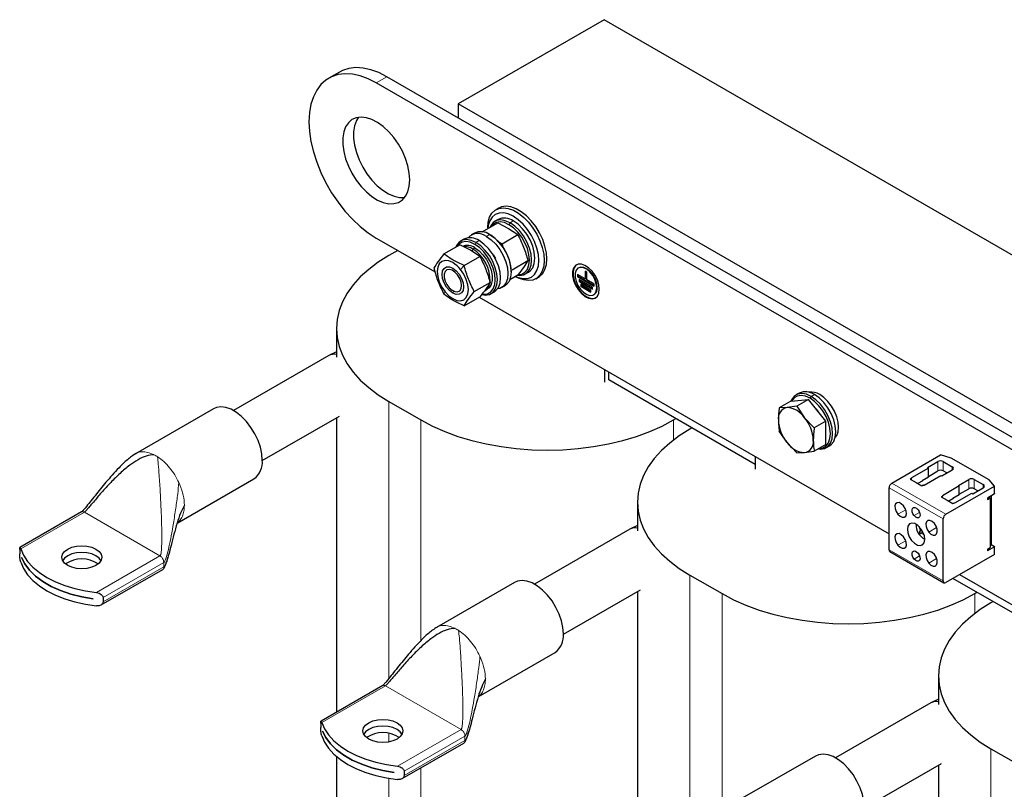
# Model space of a CAD drawing. Header units: millimetres. Extents: x 5 to 418, y 2 to 292.
# Tile 10 of 16: x 228 to 280, y 95 to 135. Entities that reach past the tile are written whole.
import ezdxf

# ---------------------------------------------------------------- set-up
doc = ezdxf.new("R2010")
doc.units = ezdxf.units.MM

msp = doc.modelspace()

# ---------------------------------------------------------------- linework, layer by layer
at = {"color": 7, "linetype": 'Continuous', "lineweight": 25}
for p, q in [((258.5832, 135.3155), (250.904, 130.8824)), ((298.1812, 112.456), (258.5832, 135.3155)), ((244.6565, 132.5585), (244.0909, 132.232)), ((293.8254, 105.3695), (247.1563, 132.311)), ((293.2597, 105.043), (246.5907, 131.9844)), ((290.502, 108.0229), (250.904, 130.8824)), ((250.904, 130.8824), (250.904, 130.1475)), ((253.0361, 125.3935), (252.8946, 125.3118)), ((252.1719, 124.1441), (252.9815, 124.6114)), ((252.4596, 124.3504), (252.4596, 124.3102)), ((253.0032, 124.7972), (252.8335, 124.6992)), ((252.9815, 124.6114), (253.5503, 124.3271)), ((253.5503, 124.3271), (254.043, 123.9987)), ((246.5907, 123.819), (249.6864, 122.0319)), ((251.7587, 124.0787), (251.589, 123.9808)), ((252.6152, 123.9668), (252.5586, 123.9995)), ((253.2106, 123.5181), (254.043, 123.9987)), ((250.1551, 122.9798), (250.9875, 123.4603)), ((251.5563, 123.1759), (250.9875, 123.4603)), ((251.2072, 123.7603), (251.0374, 123.6624)), ((253.0578, 123.5945), (253.2106, 123.5181)), ((253.287, 123.2808), (253.2106, 123.5181)), ((247.7222, 123.1658), (247.2483, 122.8922)), ((251.2165, 122.367), (252.0489, 122.8475)), ((252.0489, 122.8475), (251.5563, 123.1759)), ((252.7489, 122.9329), (252.8615, 122.7379)), ((253.7413, 122.1503), (254.5737, 122.6308)), ((257.2436, 122.2537), (257.2153, 122.2374)), ((250.1639, 121.9011), (250.1639, 121.8385)), ((253.6218, 121.6325), (254.043, 121.8757)), ((253.69, 122.0399), (253.69, 122.1052)), ((253.9095, 121.7986), (253.9443, 121.7785)), ((254.4334, 121.9278), (254.6031, 122.0258)), ((254.9945, 121.6744), (255.1359, 121.7561)), ((257.5773, 121.6613), (257.1796, 121.8909)), ((257.1796, 121.8909), (257.1796, 121.7889)), ((257.2079, 121.8052), (257.1796, 121.7889)), ((257.1796, 121.7889), (258.0635, 121.2786)), ((257.2079, 121.8746), (257.2079, 121.8052)), ((257.2079, 121.8052), (258.0635, 121.3113)), ((257.6657, 122.0186), (257.5773, 122.0696)), ((257.5773, 122.0696), (257.5773, 121.6613)), ((257.6056, 122.0533), (257.6056, 121.6777)), ((257.6657, 121.6103), (257.6657, 122.0186)), ((251.7472, 120.9991), (252.5796, 121.4797)), ((253.1889, 121.2094), (253.3586, 121.3074)), ((257.9751, 121.2276), (257.268, 121.6358)), ((257.268, 121.6358), (257.268, 121.5337)), ((257.2962, 121.55), (257.268, 121.5337)), ((257.268, 121.5337), (257.9751, 121.1255)), ((257.2962, 121.6195), (257.2962, 121.55)), ((257.2962, 121.55), (257.9751, 121.1582)), ((257.8867, 121.0745), (257.3564, 121.3806)), ((257.3564, 121.3806), (257.3564, 121.2786)), ((257.3846, 121.2949), (257.3564, 121.2786)), ((257.3564, 121.2786), (257.8867, 120.9724)), ((257.3846, 121.3643), (257.3846, 121.2949)), ((257.3846, 121.2949), (257.8867, 121.0051)), ((257.6056, 121.6777), (257.5773, 121.6613)), ((258.0635, 121.3807), (257.6657, 121.6103)), ((257.9751, 121.1255), (257.9751, 121.2276)), ((258.0635, 121.2786), (258.0635, 121.3807)), ((250.6211, 121.0466), (250.6753, 121.0153)), ((251.2165, 120.244), (252.0489, 120.7245)), ((252, 120.6963), (273.5738, 108.242)), ((252.3176, 121.0528), (252.4308, 121.1182)), ((252.6373, 120.891), (252.807, 120.989)), ((257.8867, 120.9724), (257.8867, 121.0745)), ((258.0277, 120.8301), (258.056, 120.8464)), ((244.4951, 119.0551), (244.4951, 117.5433)), ((244.0969, 117.6301), (239.0801, 114.734)), ((244.4951, 117.8317), (244.1271, 117.6462)), ((258.6115, 116.2262), (258.6115, 116.8796)), ((258.8236, 116.3487), (258.8236, 116.7571)), ((266.5311, 111.8993), (258.8236, 116.3487)), ((268.8424, 115.6534), (268.6727, 115.5554)), ((247.2483, 115.218), (248.9453, 114.2383)), ((268.412, 115.2316), (267.799, 114.8778)), ((268.412, 115.2316), (269.3312, 115.3138)), ((269.3312, 115.3138), (268.7183, 114.96)), ((270.2504, 114.1703), (269.3312, 115.3138)), ((238.029, 114.8316), (233.9278, 112.464)), ((268.2069, 114.889), (267.799, 114.8778)), ((268.7183, 114.96), (268.2069, 114.889)), ((268.7183, 114.96), (269.1261, 114.3584)), ((240.6, 112.1012), (244.6562, 114.4428)), ((244.4951, 114.3498), (244.4951, 98.8475)), ((262.2389, 114.2383), (262.3591, 114.3077)), ((269.1261, 114.3584), (269.6375, 113.8165)), ((270.2504, 114.1703), (269.6375, 113.8165)), ((270.2504, 112.9446), (270.2504, 114.1703)), ((263.2077, 113.8178), (263.0875, 113.7484)), ((268.2069, 113.0504), (267.799, 113.6521)), ((268.7183, 112.5086), (268.2069, 113.0504)), ((270.2504, 112.9446), (269.6375, 112.5908)), ((233.9333, 112.455), (233.9545, 112.4698)), ((268.7183, 112.5086), (269.1261, 112.5198)), ((269.1261, 112.5198), (269.6375, 112.5908)), ((270.2726, 112.7841), (270.4423, 112.882)), ((266.5311, 112.3077), (266.5311, 111.6543)), ((273.7153, 110.9126), (276.2856, 112.3964)), ((275.5926, 111.731), (276.1442, 112.0494)), ((276.8477, 112.2311), (276.2856, 112.3964)), ((276.427, 112.0494), (276.9008, 111.7759)), ((278.8418, 111.0799), (276.8477, 112.2311)), ((275.6421, 111.7024), (274.7547, 111.1902)), ((275.5926, 111.731), (275.6421, 111.7024)), ((275.6421, 111.2289), (275.6421, 111.7024)), ((275.6421, 111.2697), (276.1442, 111.5595)), ((276.3492, 111.2942), (276.9008, 111.6126)), ((276.6179, 111.4493), (276.427, 111.5595)), ((236.1193, 108.8102), (240.1588, 111.1422)), ((274.743, 111.1548), (274.6911, 111.1248)), ((274.6911, 111.1248), (274.9951, 110.9493)), ((274.7547, 111.1902), (274.7547, 111.1711)), ((274.7547, 111.0881), (274.7547, 111.1711)), ((274.9951, 110.9493), (275.2992, 110.7738)), ((275.3098, 111.0207), (275.0907, 110.8942)), ((275.6421, 111.2289), (275.3098, 111.037)), ((275.3098, 111.037), (275.3098, 111.0207)), ((275.4123, 110.8105), (276.2997, 111.3228)), ((276.2997, 111.3228), (276.3492, 111.2942)), ((277.219, 110.7922), (277.7705, 111.1106)), ((278.0534, 111.1106), (278.5271, 110.8371)), ((279.1282, 110.7554), (278.8418, 111.0799)), ((273.5738, 107.4015), (273.5738, 110.6676)), ((275.2992, 110.7738), (275.3511, 110.8038)), ((275.3794, 110.8105), (275.4123, 110.8105)), ((277.2685, 110.7636), (276.3811, 110.2513)), ((276.5578, 109.2716), (279.1282, 110.7554)), ((277.0387, 109.8717), (277.9261, 110.3839)), ((277.219, 110.7922), (277.2685, 110.7636)), ((277.2685, 110.29), (277.2685, 110.7636)), ((277.2685, 110.3308), (277.7705, 110.6206)), ((277.9261, 110.3839), (277.9756, 110.3554)), ((277.9756, 110.3554), (278.5271, 110.6738)), ((278.2442, 110.5105), (278.0534, 110.6206)), ((279.1255, 110.3497), (278.7428, 110.1288)), ((279.1282, 110.3733), (279.1282, 110.7554)), ((260.3343, 109.9113), (260.3343, 108.3995)), ((276.3693, 110.2159), (276.3174, 110.186)), ((276.3174, 110.186), (276.6215, 110.0104)), ((276.3811, 110.2513), (276.3811, 110.2323)), ((276.3811, 110.1492), (276.3811, 110.2323)), ((276.6215, 110.0104), (276.9255, 109.8349)), ((276.9361, 110.0818), (276.717, 109.9553)), ((276.9255, 109.8349), (276.9775, 109.8649)), ((277.2685, 110.29), (276.9361, 110.0981)), ((276.9361, 110.0981), (276.9361, 110.0818)), ((277.0057, 109.8717), (277.0387, 109.8717)), ((278.7428, 110.043), (278.8984, 110.1328)), ((278.7428, 110.1288), (278.7428, 110.043)), ((278.8984, 110.1328), (278.8241, 110.1757)), ((278.8984, 110.1328), (278.8984, 107.5199)), ((278.9479, 110.2471), (278.9479, 107.6896)), ((231.0923, 109.3978), (227.8475, 107.5246)), ((276.4164, 105.7605), (276.4164, 109.0266)), ((259.9361, 108.4864), (254.9193, 105.5902)), ((260.3343, 108.6879), (259.9663, 108.5025)), ((275.1341, 108.6397), (275.1324, 108.6389)), ((275.3081, 108.422), (275.1536, 108.3506)), ((275.3535, 108.3394), (275.2931, 108.2953)), ((227.8346, 107.4202), (227.8346, 107.1861)), ((273.6153, 107.3099), (276.4578, 105.6689)), ((279.1255, 107.5653), (278.7428, 107.3444)), ((278.7428, 107.4301), (278.8984, 107.5199)), ((278.7428, 107.4301), (278.7428, 107.3444)), ((278.8984, 107.6383), (278.9488, 107.6674)), ((279.1255, 107.5653), (278.9488, 107.6674)), ((279.1282, 107.1627), (279.1282, 107.5448)), ((227.9234, 107.0026), (227.9234, 107.0042)), ((227.9234, 107.0026), (227.924, 107.0029)), ((279.1282, 107.1627), (276.5578, 105.6788)), ((232.1128, 104.4972), (235.3576, 106.3703)), ((253.8682, 105.6878), (249.767, 103.3202)), ((263.0875, 106.0742), (264.7845, 105.0945)), ((282.3703, 102.7555), (276.9321, 105.8949)), ((277.2858, 106.0991), (293.2597, 96.8776)), ((256.4392, 102.9574), (260.4954, 105.2991)), ((260.3343, 105.206), (260.3343, 89.7037)), ((278.0781, 105.0945), (278.1983, 105.1639)), ((231.6994, 104.8244), (231.6994, 104.8228)), ((232.2187, 104.8893), (232.2187, 104.6553)), ((279.0469, 104.674), (278.9266, 104.6047)), ((249.7724, 103.3113), (249.7937, 103.326)), ((251.9585, 99.6665), (255.998, 101.9984)), ((276.1734, 100.7675), (276.1734, 99.2557)), ((246.9315, 100.254), (243.6867, 98.3808)), ((276.1734, 99.5441), (275.8055, 99.3587)), ((275.7753, 99.3426), (270.7585, 96.4465)), ((243.6738, 98.2764), (243.6738, 98.0424)), ((243.7626, 97.8588), (243.7626, 97.8604)), ((243.7626, 97.8588), (243.7632, 97.8591)), ((247.952, 95.3534), (251.1968, 97.2266)), ((278.9266, 96.9304), (280.6237, 95.9507)), ((244.4951, 96.5298), (244.4951, 91.26)), ((269.7074, 96.544), (265.6062, 94.1764)), ((272.2784, 93.8137), (276.3346, 96.1553)), ((276.1734, 96.0623), (276.1734, 72.9725)), ((247.5386, 95.6806), (247.5386, 95.679)), ((248.0579, 95.7456), (248.0579, 95.5115))]:
    msp.add_line(p, q, dxfattribs=at)
at = {"color": 7, "linetype": 'Continuous', "lineweight": 18}
for p, q in [((246.5907, 131.9844), (247.1563, 132.311)), ((253.5769, 124.522), (253.6334, 124.62)), ((253.8031, 124.718), (253.6334, 124.62)), ((252.3889, 123.9015), (252.5586, 123.9995)), ((251.6677, 123.2402), (251.7808, 123.3055)), ((251.7808, 123.4852), (251.8374, 123.5831)), ((252.0071, 123.6811), (251.8374, 123.5831)), ((253.1683, 123.4705), (253.2106, 123.5181)), ((251.6432, 123.118), (251.6677, 123.2402)), ((251.0313, 122.1581), (251.2165, 122.367)), ((250.211, 120.991), (250.1551, 120.8568)), ((250.6754, 121.0153), (250.6212, 120.9213)), ((269.6423, 115.5742), (269.4726, 115.4762)), ((247.2483, 115.218), (247.2483, 100.6194)), ((269.4161, 115.3782), (269.4726, 115.4762)), ((248.9453, 114.2383), (248.9453, 102.6232)), ((262.2389, 114.2383), (262.2389, 113.1861)), ((276.1442, 112.0494), (276.1442, 111.5595)), ((276.427, 112.0494), (276.427, 111.5595)), ((276.9008, 111.7759), (276.9008, 111.6126)), ((236.2112, 110.9382), (236.2621, 110.8224)), ((276.5578, 109.2716), (273.7153, 110.9126)), ((274.743, 111.0949), (274.743, 111.1548)), ((277.7705, 111.1106), (277.7705, 110.6206)), ((278.0534, 111.1106), (278.0534, 110.6206)), ((276.4164, 109.0266), (273.5738, 110.6676)), ((278.5271, 110.8371), (278.5271, 110.6738)), ((276.3693, 110.156), (276.3693, 110.2159)), ((227.8886, 107.4514), (231.2356, 109.3836)), ((235.2142, 107.0867), (231.2356, 109.3836)), ((274.4488, 109.5143), (274.0362, 109.2761)), ((275.1813, 109.3671), (274.8934, 109.2009)), ((275.2651, 108.4877), (275.214, 108.4575)), ((275.2938, 108.4451), (275.2174, 108.4112)), ((275.3718, 108.3007), (275.3311, 108.2767)), ((276.0752, 108.5754), (275.6625, 108.3372)), ((274.4488, 107.8812), (274.0362, 107.643)), ((276.4164, 105.7605), (273.5738, 107.4015)), ((275.3984, 107.7267), (275.2155, 107.6211)), ((235.2142, 107.0867), (231.8672, 105.1545)), ((232.2187, 104.8893), (235.4169, 106.7357)), ((235.4169, 106.7357), (235.4059, 106.8183)), ((235.4169, 106.5016), (235.4169, 106.7357)), ((275.1813, 107.0808), (274.8934, 106.9146)), ((276.0752, 106.9423), (275.6625, 106.7041)), ((235.4169, 106.5016), (232.2187, 104.6553)), ((263.0875, 106.0742), (263.0875, 91.4756)), ((264.7845, 105.0945), (264.7845, 93.4794)), ((278.0781, 105.0945), (278.0781, 104.0423)), ((252.0504, 101.7944), (252.1013, 101.6787)), ((243.7278, 98.3076), (247.0748, 100.2398)), ((251.0534, 97.943), (247.0748, 100.2398)), ((251.0534, 97.943), (247.7064, 96.0108)), ((247.2483, 97.7445), (247.2483, 97.2868)), ((248.0579, 95.7456), (251.2561, 97.5919)), ((251.2561, 97.5919), (251.2451, 97.6745)), ((251.2561, 97.3578), (251.2561, 97.5919)), ((251.2561, 97.3578), (248.0579, 95.5115)), ((278.9266, 96.9304), (278.9266, 70.3292)), ((248.9453, 95.9268), (248.9453, 89.5965)), ((247.2483, 95.3719), (247.2483, 88.6168))]:
    msp.add_line(p, q, dxfattribs=at)
at = {"color": 7, "linetype": 'Continuous', "lineweight": 25, "flags": 128}
for points in [[(247.1563, 132.311), (246.7302, 132.5273), (246.3102, 132.6808), (245.9026, 132.7694), (245.5133, 132.7919), (245.1479, 132.7477), (244.8118, 132.6377), (244.6565, 132.5585)], [(246.5907, 131.9844), (246.1645, 132.2007), (245.7445, 132.3543), (245.3369, 132.4429), (244.9476, 132.4653), (244.5822, 132.4212), (244.2462, 132.3111), (243.9443, 132.1368), (243.681, 131.9007), (243.4601, 131.6063), (243.2849, 131.2579), (243.1579, 130.8605), (243.0809, 130.42), (243.0551, 129.9428), (243.0809, 129.4358), (243.1579, 128.9064), (243.2849, 128.3624), (243.4601, 127.8116), (243.681, 127.2622), (243.9443, 126.7221), (244.2462, 126.1992), (244.5822, 125.7012), (244.9476, 125.2352), (245.3369, 124.8081), (245.7445, 124.4261), (246.1645, 124.0948), (246.5907, 123.819)], [(248.3584, 126.8812), (248.333, 127.2409), (248.2574, 127.6196), (248.1339, 128.0064), (247.966, 128.3902), (247.7586, 128.7599), (247.5175, 129.1049), (247.2498, 129.4154), (246.9631, 129.6823), (246.6657, 129.8979), (246.3661, 130.0562), (246.073, 130.1524), (245.7948, 130.1839), (245.5395, 130.1498), (245.3144, 130.051), (245.126, 129.8903), (244.9798, 129.6725), (244.8799, 129.4037), (244.8293, 129.0917), (244.8293, 128.7454), (244.8799, 128.3749), (244.9798, 127.9908), (245.126, 127.6041), (245.3144, 127.226), (245.5395, 126.8673), (245.7948, 126.5384), (246.073, 126.2487), (246.3661, 126.0065), (246.6657, 125.8189), (246.9631, 125.6912), (247.2498, 125.6271), (247.5175, 125.6284), (247.7586, 125.6951), (247.966, 125.8253), (248.1339, 126.0153), (248.2574, 126.2595), (248.333, 126.5509), (248.3584, 126.8812)], [(245.656, 130.174), (245.5455, 129.9991), (245.4456, 129.7303), (245.3949, 129.4182), (245.3949, 129.072), (245.4456, 128.7015), (245.5455, 128.3174), (245.6917, 127.9307), (245.8801, 127.5526), (246.1052, 127.1939), (246.3605, 126.865), (246.6387, 126.5753), (246.9318, 126.3331), (247.2314, 126.1455), (247.5288, 126.0178), (247.8155, 125.9536), (248.0832, 125.955), (248.091, 125.956)], [(252.4596, 124.3504), (252.4849, 124.6508), (252.5599, 124.9119), (252.6821, 125.1247), (252.8472, 125.2818), (253.0497, 125.3781), (253.2827, 125.4102), (253.5382, 125.377), (253.8075, 125.2796), (254.0816, 125.1215), (254.3509, 124.9078), (254.6064, 124.646), (254.8394, 124.3449), (255.0419, 124.0148), (255.2071, 123.667), (255.3292, 123.3132), (255.4042, 122.9656), (255.4295, 122.6359), (255.4042, 122.3354), (255.3292, 122.0744), (255.2071, 121.8616), (255.0419, 121.7044), (254.8394, 121.6081), (254.6064, 121.5761), (254.3509, 121.6093), (254.0816, 121.7066), (253.9443, 121.7785)], [(255.1359, 121.7561), (255.1834, 121.7861), (255.3485, 121.9432), (255.4706, 122.156), (255.5456, 122.4171), (255.5709, 122.7175), (255.5456, 123.0472), (255.4706, 123.3949), (255.3485, 123.7486), (255.1834, 124.0965), (254.9808, 124.4266), (254.7479, 124.7276), (254.4924, 124.9895), (254.223, 125.2031), (253.949, 125.3613), (253.6796, 125.4586), (253.4241, 125.4918), (253.1911, 125.4598), (253.0361, 125.3935)], [(253.9141, 121.8013), (254.0652, 121.7386), (254.3173, 121.6814), (254.5495, 121.6906), (254.7531, 121.766), (254.9202, 121.9047), (255.0444, 122.1012), (255.1208, 122.3481), (255.1466, 122.6359), (255.1208, 122.9535), (255.0444, 123.2886), (254.9202, 123.6285), (254.7531, 123.9601), (254.5495, 124.2706), (254.3173, 124.548), (254.0652, 124.7818), (253.8031, 124.9629), (253.541, 125.0844), (253.289, 125.1416), (253.0567, 125.1323), (252.8531, 125.0569), (252.6861, 124.9183), (252.5619, 124.7217), (252.4855, 124.4748), (252.4642, 124.3128)], [(253.6334, 124.62), (253.3817, 124.7326), (253.1426, 124.774), (252.928, 124.7422), (252.7489, 124.6387), (252.6141, 124.4688), (252.5703, 124.374)], [(253.5769, 124.522), (253.3377, 124.629), (253.1105, 124.6683), (252.9067, 124.6381), (252.7366, 124.5398), (252.6239, 124.405)], [(254.0782, 121.8936), (254.247, 121.9236), (254.4172, 122.0219), (254.5452, 122.1833), (254.6247, 122.3998), (254.6517, 122.6604), (254.6247, 122.9521), (254.5452, 123.2604), (254.4172, 123.5696), (254.247, 123.8644), (254.0432, 124.1299), (253.816, 124.3528), (253.5769, 124.522)], [(254.0201, 121.8625), (254.1243, 121.8531), (254.3388, 121.8849), (254.518, 121.9883), (254.6528, 122.1582), (254.7364, 122.3861), (254.7648, 122.6604), (254.7364, 122.9675), (254.6528, 123.2919), (254.518, 123.6175), (254.3388, 123.9277), (254.1243, 124.2072), (253.8852, 124.4419), (253.6334, 124.62)], [(254.6031, 122.0258), (254.6877, 122.0863), (254.8225, 122.2562), (254.9061, 122.484), (254.9345, 122.7584), (254.9061, 123.0655), (254.8225, 123.3899), (254.6877, 123.7154), (254.5085, 124.0257), (254.294, 124.3052), (254.0549, 124.5399), (253.8031, 124.718)], [(252.3889, 123.9015), (252.6407, 123.7235), (252.8798, 123.4888), (253.0943, 123.2093), (253.2735, 122.899), (253.4083, 122.5735), (253.4919, 122.249), (253.5203, 121.942), (253.4919, 121.6676), (253.4083, 121.4398), (253.2735, 121.2699), (253.0943, 121.1664), (252.9748, 121.1392)], [(252.5586, 123.9995), (252.8104, 123.8214), (253.0495, 123.5868), (253.264, 123.3073), (253.4432, 122.997), (253.578, 122.6715), (253.6616, 122.347), (253.69, 122.0399), (253.6616, 121.7656), (253.578, 121.5377), (253.4432, 121.3678), (253.3586, 121.3074)], [(251.8374, 123.5831), (251.5856, 123.6957), (251.3465, 123.7371), (251.132, 123.7053), (250.9528, 123.6019), (250.8181, 123.432), (250.7742, 123.3372)], [(251.7808, 123.4852), (251.5416, 123.5921), (251.3145, 123.6315), (251.1107, 123.6012), (250.9405, 123.503), (250.8279, 123.3682)], [(252.1631, 120.8634), (252.2472, 120.8566), (252.4509, 120.8868), (252.6211, 120.9851), (252.7492, 121.1465), (252.8287, 121.3629), (252.8556, 121.6236), (252.8287, 121.9153), (252.7492, 122.2235), (252.6211, 122.5328), (252.4509, 122.8275), (252.2472, 123.093), (252.02, 123.316), (251.7808, 123.4852)], [(251.7808, 123.3055), (252.0008, 123.1477), (252.208, 122.9373), (252.3904, 122.6867), (252.5373, 122.4103), (252.6403, 122.1243), (252.6934, 121.8452), (252.6934, 121.5893), (252.6403, 121.3714), (252.5373, 121.2043), (252.4308, 121.1182)], [(252.1575, 120.8388), (252.3283, 120.8162), (252.5428, 120.848), (252.7219, 120.9515), (252.8567, 121.1214), (252.9404, 121.3492), (252.9688, 121.6236), (252.9404, 121.9306), (252.8567, 122.2551), (252.7219, 122.5806), (252.5428, 122.8909), (252.3283, 123.1704), (252.0891, 123.4051), (251.8374, 123.5831)], [(252.807, 120.989), (252.8916, 121.0494), (253.0264, 121.2194), (253.1101, 121.4472), (253.1385, 121.7215), (253.1101, 122.0286), (253.0264, 122.3531), (252.8916, 122.6786), (252.7125, 122.9889), (252.498, 123.2684), (252.2588, 123.503), (252.0071, 123.6811)], [(247.2483, 122.8922), (246.6942, 122.5432), (246.195, 122.1676), (245.7544, 121.7683), (245.3758, 121.3484), (245.062, 120.9111), (244.8154, 120.4596), (244.6379, 119.9974), (244.5308, 119.528), (244.4951, 119.0551), (244.5308, 118.5821), (244.6379, 118.1128), (244.8154, 117.6506), (245.062, 117.1991), (245.3758, 116.7617), (245.7544, 116.3418), (246.195, 115.9426), (246.6942, 115.567), (247.2483, 115.218)], [(250.6212, 122.5218), (250.4089, 122.612), (250.211, 122.6316), (250.0412, 122.5792), (249.9108, 122.4582), (249.8289, 122.2771), (249.8009, 122.0481), (249.8289, 121.7868), (249.9108, 121.5111), (250.0412, 121.2396), (250.211, 120.991)], [(250.6212, 120.9213), (250.4464, 121.0542), (250.2887, 121.238), (250.1635, 121.4548), (250.0832, 121.6833), (250.0555, 121.9011), (250.0832, 122.087), (250.1635, 122.2227), (250.2887, 122.295), (250.4464, 122.2967), (250.6212, 122.2278)], [(258.3286, 121.1255), (258.3024, 121.361), (258.2257, 121.6092), (258.1042, 121.8519), (257.9468, 122.0709), (257.7654, 122.2502), (257.5733, 122.3762), (257.3847, 122.4398), (257.2137, 122.4362), (257.073, 122.3657), (256.9729, 122.2335), (256.921, 122.0493), (256.921, 121.827), (256.9729, 121.5828), (257.073, 121.3351), (257.2137, 121.1021), (257.3847, 120.9011), (257.5733, 120.747), (257.7654, 120.6512), (257.9468, 120.621), (258.1042, 120.6584), (258.2257, 120.7607), (258.3024, 120.9204), (258.3286, 121.1255)], [(257.1359, 122.4076), (257.1013, 122.382), (257.0012, 122.2498), (256.9493, 122.0657), (256.9493, 121.8433), (257.0012, 121.5992), (257.1013, 121.3514), (257.242, 121.1184), (257.413, 120.9174), (257.6015, 120.7633), (257.7937, 120.6676), (257.9751, 120.6373), (258.1324, 120.6747), (258.1354, 120.6762)], [(258.196, 121.2021), (258.1705, 121.4124), (258.0962, 121.6334), (257.9797, 121.8457), (257.8314, 122.0302), (257.6645, 122.1705), (257.4937, 122.2544), (257.3343, 122.2741), (257.2004, 122.2281), (257.1039, 122.1204), (257.0534, 121.9606), (257.0534, 121.7628), (257.1039, 121.5447), (257.2004, 121.3256), (257.3343, 121.125), (257.4937, 120.9607), (257.6645, 120.8474), (257.8314, 120.795), (257.9797, 120.8083), (258.0962, 120.886), (258.1705, 121.0213), (258.196, 121.2021)], [(258.2243, 121.2184), (258.1988, 121.4287), (258.1245, 121.6498), (258.008, 121.862), (257.8597, 122.0465), (257.6927, 122.1869), (257.522, 122.2707), (257.3625, 122.2905), (257.2436, 122.2537)], [(251.0784, 121.3106), (251.0536, 121.4964), (250.982, 121.6906), (250.8712, 121.8722), (250.7334, 122.0216), (250.5834, 122.1225), (250.4375, 122.1641), (250.3115, 122.1418), (250.2191, 122.058), (250.1702, 121.9218), (250.1702, 121.748), (250.2191, 121.5554), (250.3115, 121.3649), (250.4375, 121.1971), (250.5834, 121.0702), (250.7334, 120.998), (250.8712, 120.9882), (250.982, 121.042), (251.0536, 121.1535), (251.0784, 121.3106)], [(250.211, 120.991), (250.4089, 120.7822), (250.6212, 120.6274), (250.8335, 120.5371), (251.0313, 120.5175), (251.2012, 120.57), (251.3315, 120.6909), (251.4135, 120.872), (251.4414, 121.1011), (251.4135, 121.3623), (251.3315, 121.6381), (251.2012, 121.9095), (251.0313, 122.1581)], [(250.6212, 122.2278), (250.796, 122.0949), (250.9537, 121.9111), (251.0788, 121.6943), (251.1592, 121.4659), (251.1868, 121.248), (251.1592, 121.0621), (251.0788, 120.9264), (250.9537, 120.8541), (250.796, 120.8524), (250.6212, 120.9213)], [(269.4726, 115.4762), (269.2209, 115.5888), (268.9817, 115.6302), (268.7672, 115.5984), (268.5881, 115.495), (268.4533, 115.3251), (268.4094, 115.2302)], [(269.4161, 115.3782), (269.1769, 115.4852), (268.9497, 115.5245), (268.7459, 115.4943), (268.5757, 115.396), (268.4478, 115.2348)], [(270.4423, 112.882), (270.5269, 112.9425), (270.6617, 113.1124), (270.7453, 113.3403), (270.7737, 113.6146), (270.7453, 113.9217), (270.6617, 114.2461), (270.5269, 114.5717), (270.3477, 114.8819), (270.1332, 115.1614), (269.8941, 115.3961), (269.6423, 115.5742)], [(270.7379, 113.3091), (270.8171, 113.4201), (270.8903, 113.6195), (270.9151, 113.8595), (270.8903, 114.1282), (270.8171, 114.4121), (270.6991, 114.6969), (270.5424, 114.9684), (270.3547, 115.213), (270.1455, 115.4183), (269.9252, 115.5742)], [(269.9129, 112.7497), (270.0862, 112.7799), (270.2564, 112.8782), (270.3844, 113.0396), (270.4639, 113.256), (270.4909, 113.5166), (270.4639, 113.8084), (270.3844, 114.1166), (270.2564, 114.4258), (270.0862, 114.7206), (269.8824, 114.9861), (269.6552, 115.209), (269.4161, 115.3782)], [(269.8592, 112.7187), (269.9635, 112.7093), (270.178, 112.7411), (270.3572, 112.8445), (270.492, 113.0144), (270.5756, 113.2423), (270.604, 113.5166), (270.5756, 113.8237), (270.492, 114.1482), (270.3572, 114.4737), (270.178, 114.784), (269.9635, 115.0635), (269.7244, 115.2981), (269.4726, 115.4762)], [(240.6, 112.1174), (240.5744, 112.4518), (240.4983, 112.8044), (240.3744, 113.1632), (240.207, 113.516), (240.0016, 113.8508), (239.7652, 114.1562), (239.5061, 114.4218), (239.2329, 114.6385), (238.9549, 114.7989), (238.6817, 114.8977), (238.4226, 114.9313), (238.1863, 114.8988), (238.029, 114.8316)], [(248.9453, 114.2383), (249.5499, 113.9184), (250.2005, 113.6303), (250.8921, 113.3759), (251.6195, 113.1573), (252.3771, 112.9761), (253.1592, 112.8338), (253.9598, 112.7313), (254.7729, 112.6695), (255.5921, 112.6489), (256.4114, 112.6695), (257.2244, 112.7313), (258.025, 112.8338), (258.8071, 112.9761), (259.5647, 113.1573), (260.2921, 113.3759), (260.9837, 113.6303), (261.6343, 113.9184), (262.2389, 114.2383)], [(263.0875, 113.7484), (262.5334, 113.3994), (262.0342, 113.0238), (261.5936, 112.6246), (261.215, 112.2046), (260.9011, 111.7673), (260.6546, 111.3158), (260.4771, 110.8536), (260.37, 110.3843), (260.3343, 109.9113), (260.37, 109.4384), (260.4771, 108.969), (260.6546, 108.5068), (260.9011, 108.0553), (261.215, 107.618), (261.5936, 107.1981), (262.0342, 106.7988), (262.5334, 106.4232), (263.0875, 106.0742)], [(274.3277, 109.724), (274.2145, 109.8303), (274.0964, 109.8864), (273.9912, 109.8836), (273.9151, 109.8224), (273.8796, 109.7121), (273.8902, 109.5696), (273.9452, 109.4165), (274.0362, 109.2761)], [(274.0362, 109.2761), (274.1494, 109.1697), (274.2676, 109.1137), (274.3727, 109.1165), (274.4488, 109.1777), (274.4843, 109.2879), (274.4737, 109.4305), (274.4187, 109.5836), (274.3277, 109.724)], [(274.8934, 109.2009), (274.8299, 109.2989), (274.7916, 109.4058), (274.7842, 109.5052), (274.809, 109.5821), (274.8621, 109.6248), (274.9354, 109.6267), (275.0178, 109.5876), (275.0968, 109.5135)], [(275.0968, 109.5135), (275.1603, 109.4155), (275.1987, 109.3087), (275.206, 109.2092), (275.1813, 109.1323), (275.1282, 109.0896), (275.0549, 109.0877), (274.9724, 109.1268), (274.8934, 109.2009)], [(274.7748, 108.807), (274.6501, 108.7639), (274.5671, 108.6544), (274.5356, 108.4918), (274.5596, 108.2957), (274.6362, 108.0898), (274.756, 107.8988), (274.9047, 107.7459), (275.0642, 107.6494), (275.2155, 107.6211)], [(275.2155, 107.6211), (275.3401, 107.6642), (275.4232, 107.7737), (275.4546, 107.9363), (275.4306, 108.1324), (275.3541, 108.3383), (275.2343, 108.5293), (275.0856, 108.6822), (274.926, 108.7787), (274.7748, 108.807)], [(275.9541, 108.7851), (275.8409, 108.8915), (275.7227, 108.9475), (275.6176, 108.9447), (275.5415, 108.8835), (275.506, 108.7733), (275.5165, 108.6307), (275.5715, 108.4776), (275.6625, 108.3372)], [(275.6625, 108.3372), (275.7757, 108.2309), (275.8939, 108.1748), (275.999, 108.1776), (276.0751, 108.2388), (276.1106, 108.349), (276.1001, 108.4916), (276.0451, 108.6447), (275.9541, 108.7851)], [(274.3277, 108.0909), (274.2145, 108.1972), (274.0964, 108.2533), (273.9912, 108.2505), (273.9151, 108.1893), (273.8796, 108.0791), (273.8902, 107.9365), (273.9452, 107.7834), (274.0362, 107.643)], [(274.0362, 107.643), (274.1494, 107.5367), (274.2676, 107.4806), (274.3727, 107.4834), (274.4488, 107.5446), (274.4843, 107.6548), (274.4737, 107.7974), (274.4187, 107.9505), (274.3277, 108.0909)], [(227.8886, 107.4514), (228.0349, 107.1171), (228.2492, 106.7953), (228.5285, 106.4905), (228.8688, 106.2071), (229.2651, 105.9492), (229.7119, 105.7204), (230.2028, 105.524), (230.7307, 105.3628), (231.2882, 105.239), (231.8672, 105.1545)], [(231.8461, 106.5819), (231.6286, 106.4856), (231.3754, 106.4251), (231.1036, 106.4044), (230.8318, 106.4251), (230.5786, 106.4856), (230.3611, 106.5819), (230.1943, 106.7075), (230.0894, 106.8537), (230.0536, 107.0106), (230.0894, 107.1674), (230.1943, 107.3136), (230.3611, 107.4392), (230.5786, 107.5355), (230.8318, 107.596), (231.1036, 107.6167), (231.3754, 107.596), (231.6286, 107.5355), (231.8461, 107.4392), (232.0129, 107.3136), (232.1178, 107.1674), (232.1536, 107.0106), (232.1178, 106.8537), (232.0129, 106.7075), (231.8461, 106.5819)], [(232.1088, 106.8354), (232.0129, 106.9633), (231.8461, 107.0889), (231.6286, 107.1852), (231.3754, 107.2458), (231.1036, 107.2664), (230.8318, 107.2458), (230.5786, 107.1852), (230.3611, 107.0889), (230.1943, 106.9633), (230.0984, 106.8354)], [(232.1084, 106.8346), (232.0129, 106.9617), (231.8461, 107.0872), (231.6286, 107.1836), (231.3754, 107.2441), (231.1036, 107.2648), (230.8318, 107.2441), (230.5786, 107.1836), (230.3611, 107.0872), (230.1943, 106.9617), (230.0988, 106.8346)], [(274.8934, 106.9146), (274.8299, 107.0126), (274.7916, 107.1194), (274.7842, 107.2189), (274.809, 107.2958), (274.8621, 107.3385), (274.9354, 107.3404), (275.0178, 107.3013), (275.0968, 107.2272)], [(275.9541, 107.1521), (275.8409, 107.2584), (275.7227, 107.3144), (275.6176, 107.3116), (275.5415, 107.2504), (275.506, 107.1402), (275.5165, 106.9977), (275.5715, 106.8445), (275.6625, 106.7041)], [(227.8886, 106.7492), (228.0349, 106.4149), (228.2492, 106.0931), (228.5285, 105.7883), (228.8688, 105.5049), (229.2651, 105.247), (229.7119, 105.0182), (230.2028, 104.8218), (230.7307, 104.6605), (231.2882, 104.5368), (231.8672, 104.4523)], [(227.9234, 107.0042), (228.0991, 106.6576), (228.3484, 106.3264), (228.6673, 106.0158), (229.0509, 105.7306), (229.4932, 105.4753), (229.9873, 105.2538), (230.5254, 105.0697), (231.0991, 104.9258), (231.6994, 104.8244)], [(231.6994, 104.8228), (231.0991, 104.9242), (230.5254, 105.0681), (229.9873, 105.2522), (229.4932, 105.4736), (229.0509, 105.729), (228.6673, 106.0142), (228.3484, 106.3248), (228.0991, 106.656), (227.9234, 107.0026)], [(275.0968, 107.2272), (275.1603, 107.1292), (275.1987, 107.0224), (275.206, 106.9229), (275.1813, 106.846), (275.1282, 106.8033), (275.0549, 106.8014), (274.9724, 106.8405), (274.8934, 106.9146)], [(275.6625, 106.7041), (275.7757, 106.5978), (275.8939, 106.5417), (275.999, 106.5445), (276.0751, 106.6057), (276.1106, 106.716), (276.1001, 106.8585), (276.0451, 107.0116), (275.9541, 107.1521)], [(256.4392, 102.9736), (256.4136, 103.308), (256.3375, 103.6606), (256.2136, 104.0195), (256.0461, 104.3723), (255.8407, 104.7071), (255.6044, 105.0124), (255.3453, 105.278), (255.0721, 105.4947), (254.7941, 105.6551), (254.5209, 105.7539), (254.2618, 105.7876), (254.0254, 105.755), (253.8682, 105.6878)], [(264.7845, 105.0945), (265.3891, 104.7747), (266.0397, 104.4865), (266.7313, 104.2321), (267.4587, 104.0135), (268.2163, 103.8324), (268.9984, 103.69), (269.799, 103.5876), (270.612, 103.5258), (271.4313, 103.5051), (272.2506, 103.5258), (273.0636, 103.5876), (273.8642, 103.69), (274.6463, 103.8324), (275.4039, 104.0135), (276.1313, 104.2321), (276.8229, 104.4865), (277.4735, 104.7747), (278.0781, 105.0945)], [(278.9266, 104.6047), (278.3726, 104.2556), (277.8734, 103.88), (277.4328, 103.4808), (277.0542, 103.0609), (276.7403, 102.6235), (276.4937, 102.172), (276.3163, 101.7098), (276.2092, 101.2405), (276.1734, 100.7675), (276.2092, 100.2946), (276.3163, 99.8252), (276.4937, 99.3631), (276.7403, 98.9116), (277.0542, 98.4742), (277.4328, 98.0543), (277.8734, 97.655), (278.3726, 97.2794), (278.9266, 96.9304)], [(247.6853, 97.4382), (247.4678, 97.3418), (247.2145, 97.2813), (246.9428, 97.2606), (246.671, 97.2813), (246.4178, 97.3418), (246.2003, 97.4382), (246.0335, 97.5637), (245.9286, 97.7099), (245.8928, 97.8668), (245.9286, 98.0237), (246.0335, 98.1699), (246.2003, 98.2954), (246.4178, 98.3917), (246.671, 98.4523), (246.9428, 98.4729), (247.2145, 98.4523), (247.4678, 98.3917), (247.6853, 98.2954), (247.8521, 98.1699), (247.957, 98.0237), (247.9928, 97.8668), (247.957, 97.7099), (247.8521, 97.5637), (247.6853, 97.4382)], [(243.7278, 98.3076), (243.8741, 97.9733), (244.0884, 97.6515), (244.3677, 97.3467), (244.708, 97.0634), (245.1043, 96.8054), (245.5511, 96.5766), (246.042, 96.3802), (246.5699, 96.219), (247.1274, 96.0953), (247.7064, 96.0108)], [(247.948, 97.6916), (247.8521, 97.8196), (247.6853, 97.9451), (247.4678, 98.0414), (247.2145, 98.102), (246.9428, 98.1226), (246.671, 98.102), (246.4178, 98.0414), (246.2003, 97.9451), (246.0335, 97.8196), (245.9376, 97.6916)], [(247.9476, 97.6908), (247.8521, 97.8179), (247.6853, 97.9435), (247.4678, 98.0398), (247.2145, 98.1003), (246.9428, 98.121), (246.671, 98.1003), (246.4178, 98.0398), (246.2003, 97.9435), (246.0335, 97.8179), (245.938, 97.6908)], [(243.7278, 97.6054), (243.8741, 97.2711), (244.0884, 96.9493), (244.3677, 96.6445), (244.708, 96.3612), (245.1043, 96.1032), (245.5511, 95.8744), (246.042, 95.678), (246.5699, 95.5168), (247.1274, 95.393), (247.7064, 95.3086)], [(243.7626, 97.8604), (243.9383, 97.5139), (244.1875, 97.1827), (244.5065, 96.872), (244.8901, 96.5868), (245.3324, 96.3315), (245.8264, 96.11), (246.3645, 95.9259), (246.9382, 95.782), (247.5386, 95.6806)], [(247.5386, 95.679), (246.9382, 95.7804), (246.3645, 95.9243), (245.8264, 96.1084), (245.3324, 96.3298), (244.8901, 96.5852), (244.5065, 96.8704), (244.1875, 97.181), (243.9383, 97.5122), (243.7626, 97.8588)], [(272.2784, 93.8299), (272.2528, 94.1643), (272.1767, 94.5169), (272.0528, 94.8757), (271.8853, 95.2285), (271.6799, 95.5633), (271.4436, 95.8687), (271.1845, 96.1342), (270.9113, 96.3509), (270.6333, 96.5114), (270.3601, 96.6101), (270.1009, 96.6438), (269.8646, 96.6113), (269.7074, 96.544)]]:
    msp.add_lwpolyline(points, dxfattribs=at)
at = {"color": 7, "linetype": 'Continuous', "lineweight": 25}
for centre, radius, start, end in [((253.3366, 124.0849), 0.7864, 53.60737, 115.08217), ((251.5405, 123.0481), 0.7864, 53.60737, 115.08217), ((251.9433, 123.3449), 0.713, 51.32011, 137.07596), ((252.0921, 123.3665), 0.7864, 53.60737, 115.08217), ((251.3725, 122.0083), 2.3195, 2.39475, 57.60525), ((251.4027, 122.8011), 0.6304, 53.1466, 115.54294), ((251.2506, 122.6043), 0.7605, 56.73811, 92.49817), ((250.6561, 121.6026), 1.9249, 357.33088, 58.29747), ((249.8411, 121.2289), 1.5099, 37.97873, 58.8941), ((252.0212, 121.515), 0.549, 302.68137, 348.36254), ((257.8286, 121.1734), 0.3983, 304.82234, 6.48984), ((244.3836, 117.0902), 0.6113, 79.49704, 117.97102), ((269.1758, 114.9412), 0.7864, 53.60737, 115.08217), ((269.4883, 114.9181), 0.7883, 56.3395, 99.36093), ((268.3115, 114.327), 0.5717, 100.54678, 189.25188), ((268.1359, 113.7046), 1.1866, 33.43491, 86.57046), ((268.3844, 113.5564), 1.855, 31.26431, 46.32484), ((269.7405, 114.3269), 1.9954, 182.63929, 219.77207), ((267.5925, 113.0818), 1.9954, 2.63929, 39.77207), ((269.1971, 113.7042), 1.1866, 213.43491, 266.57046), ((269.0215, 113.0818), 0.5717, 280.54678, 9.25188), ((239.5453, 112.0072), 1.0604, 305.34553, 5.96665), ((276.2856, 111.7765), 0.3074, 62.60967, 117.39033), ((276.2856, 111.2866), 0.3074, 62.60967, 117.39033), ((276.8698, 111.6943), 0.0873, 290.78342, 69.21658), ((273.8809, 110.6537), 0.3074, 122.60548, 177.39452), ((274.7347, 111.1731), 0.0201, 294.37466, 354.3052), ((277.9119, 110.8376), 0.3074, 62.60967, 117.39033), ((275.3782, 110.7528), 0.0577, 88.8559, 118.04024), ((277.9119, 110.3477), 0.3074, 62.60967, 117.39033), ((278.4961, 110.7554), 0.0873, 290.78342, 69.21658), ((279.4671, 110.3231), 0.3426, 171.58752, 175.55078), ((276.361, 110.2343), 0.0201, 294.37466, 354.3052), ((277.0046, 109.8139), 0.0577, 88.8559, 118.04024), ((276.7235, 109.0127), 0.3074, 122.60548, 177.39452), ((260.2228, 107.9464), 0.6113, 79.49704, 117.97102), ((275.8297, 108.6959), 0.8296, 176.86883, 243.12579), ((276.393, 109.0968), 1.3412, 199.96315, 208.46638), ((275.744, 107.7923), 0.8126, 130.39744, 136.60253), ((276.3324, 109.0352), 1.3632, 210.14323, 215.70892), ((278.1088, 104.8189), 4.4737, 129.01257, 130.12748), ((276.4384, 109.1228), 1.3935, 217.38304, 223.03742), ((273.6718, 107.3906), 0.0986, 173.70115, 234.98667), ((279.2112, 107.6893), 0.2634, 179.94265, 184.77938), ((279.3517, 107.5842), 0.2269, 184.77475, 189.99124), ((231.1036, 105.4049), 1.5187, 55.69609, 124.30391), ((276.5026, 105.7465), 0.0873, 170.78596, 309.20329), ((255.3845, 102.8634), 1.0604, 305.34553, 5.96665), ((276.062, 98.8027), 0.6113, 79.49704, 117.97102), ((246.9428, 96.2611), 1.5187, 55.69609, 124.30391)]:
    msp.add_arc(centre, radius, start, end, dxfattribs=at)
at = {"color": 7, "linetype": 'Continuous', "lineweight": 18}
for centre in [(233.9908, 110.6196), (249.83, 101.4758)]:
    msp.add_arc(centre, 2.0069, 56.88363, 63.12174, dxfattribs=at)
at = {"color": 7, "linetype": 'Continuous', "lineweight": 25}
for points, knots in [([(254.043, 123.9987), (254.1505, 123.7817), (254.3655, 123.3477), (254.5043, 122.8698), (254.5737, 122.6308)], [0, 0, 0, 0, 0.4999949, 1, 1, 1, 1]), ([(250.1551, 122.9798), (250.0476, 122.8429), (249.8325, 122.5692), (249.6937, 122.3395), (249.6243, 122.2246)], [0, 0, 0, 0, 0.4999949, 1, 1, 1, 1]), ([(251.2165, 122.367), (251.0202, 122.4583), (250.6283, 122.6406), (250.3126, 122.8668), (250.1551, 122.9798)], [0, 0, 0, 0, 0.50087292, 1, 1, 1, 1]), ([(252.0489, 122.8475), (252.1564, 122.6306), (252.3714, 122.1966), (252.5102, 121.7186), (252.5796, 121.4797)], [0, 0, 0, 0, 0.4999949, 1, 1, 1, 1]), ([(251.7472, 120.9991), (251.6397, 121.2161), (251.4247, 121.6501), (251.2859, 122.128), (251.2165, 122.367)], [0, 0, 0, 0, 0.4999949, 1, 1, 1, 1]), ([(254.5737, 122.6308), (254.5043, 122.5159), (254.3655, 122.2862), (254.1505, 122.0125), (254.043, 121.8757)], [0, 0, 0, 0, 0.4999949, 1, 1, 1, 1]), ([(249.6243, 122.2246), (249.6937, 121.9857), (249.8325, 121.5077), (250.0476, 121.0737), (250.1551, 120.8568)], [0, 0, 0, 0, 0.4999949, 1, 1, 1, 1]), ([(252.5796, 121.4797), (252.5102, 121.3648), (252.3714, 121.1351), (252.1564, 120.8614), (252.0489, 120.7245)], [0, 0, 0, 0, 0.4999949, 1, 1, 1, 1]), ([(251.2165, 120.244), (251.0202, 120.3353), (250.6283, 120.5176), (250.3126, 120.7438), (250.1551, 120.8568)], [0, 0, 0, 0, 0.5008729, 1, 1, 1, 1]), ([(251.2165, 120.244), (251.2859, 120.3589), (251.4247, 120.5886), (251.6397, 120.8623), (251.7472, 120.9991)], [0, 0, 0, 0, 0.4999949, 1, 1, 1, 1]), ([(267.799, 114.8778), (267.798, 114.8709), (267.7664, 114.6506), (267.7567, 114.4395), (267.7473, 114.2351)], [0, 0, 0, 0, 0.031485, 1, 1, 1, 1]), ([(267.7473, 114.2351), (267.7531, 114.0832), (267.7608, 113.8821), (267.7915, 113.6974), (267.799, 113.6521)], [0, 0, 0, 0, 0.7546767, 1, 1, 1, 1]), ([(269.6375, 113.8165), (269.6365, 113.8095), (269.6048, 113.5892), (269.5951, 113.3782), (269.5858, 113.1737)], [0, 0, 0, 0, 0.03148504, 1, 1, 1, 1]), ([(269.5858, 113.1737), (269.5916, 113.0219), (269.5993, 112.8207), (269.63, 112.6361), (269.6375, 112.5908)], [0, 0, 0, 0, 0.7546767, 1, 1, 1, 1]), ([(233.9508, 112.4771), (233.7957, 112.3695), (233.4719, 112.145), (233.0741, 111.7413), (232.704, 111.3425), (232.383, 110.9694), (232.0845, 110.609), (231.8077, 110.2645), (231.5401, 109.9267), (231.3327, 109.6648), (231.1925, 109.4963), (231.1326, 109.4315), (231.1095, 109.4102), (231.0991, 109.4021), (231.0949, 109.3995), (231.0929, 109.3982)], [0, 0, 0, 0, 0.1307919, 0.2730632, 0.4017355, 0.5202044, 0.6260224, 0.7388093, 0.8390932, 0.9364832, 0.9754713, 0.9895398, 0.9950879, 0.997589, 1, 1, 1, 1]), ([(234.8981, 112.4097), (234.7593, 112.3932), (234.4549, 112.3571), (234.0349, 112.1407), (233.5777, 111.8339), (233.1045, 111.4279), (232.6111, 110.9396), (232.1496, 110.4321), (231.7943, 110.0152), (231.5539, 109.7287), (231.4189, 109.5702), (231.3252, 109.4642), (231.2694, 109.4093), (231.2468, 109.3907), (231.2391, 109.3858), (231.2356, 109.3836)], [0, 0, 0, 0, 0.0781591, 0.1714186, 0.2791858, 0.4190541, 0.5640356, 0.7218879, 0.857226, 0.9114767, 0.9541996, 0.9837127, 0.9942303, 0.9973255, 1, 1, 1, 1]), ([(236.4988, 109.7498), (236.4292, 109.6137), (236.2735, 109.3096), (236.1102, 108.7897), (235.9486, 108.2201), (235.8092, 107.6724), (235.6867, 107.1977), (235.5861, 106.8433), (235.5078, 106.6303), (235.4528, 106.5318), (235.4277, 106.5106), (235.4169, 106.5016)], [0, 0, 0, 0, 0.1303521, 0.2913201, 0.4676123, 0.6426499, 0.7822057, 0.8962355, 0.9669328, 0.9859008, 1, 1, 1, 1]), ([(275.2174, 108.4112), (275.2189, 108.413), (275.2218, 108.4166), (275.2231, 108.4263), (275.2218, 108.4378), (275.2184, 108.4487), (275.2152, 108.4551), (275.214, 108.4575)], [0, 0, 0, 0, 0.2155972, 0.4318946, 0.6471257, 0.8619584, 1, 1, 1, 1]), ([(275.3311, 108.2767), (275.3283, 108.28), (275.3227, 108.2867), (275.313, 108.2938), (275.3039, 108.2975), (275.2969, 108.2976), (275.2938, 108.2957), (275.2927, 108.295)], [0, 0, 0, 0, 0.2155972, 0.4318946, 0.6471257, 0.8619584, 1, 1, 1, 1]), ([(227.8346, 107.4202), (227.835, 107.4409), (227.8357, 107.4821), (227.841, 107.5168), (227.85, 107.5302), (227.8643, 107.5156), (227.8785, 107.4815), (227.8875, 107.4547), (227.8886, 107.4514)], [0, 0, 0, 0, 0.1625415, 0.324504, 0.4998447, 0.7117953, 0.9647227, 1, 1, 1, 1]), ([(227.8886, 106.7492), (227.8799, 106.7808), (227.8628, 106.843), (227.8468, 106.9627), (227.8377, 107.0736), (227.8348, 107.1452), (227.8347, 107.179), (227.8346, 107.1861)], [0, 0, 0, 0, 0.2897266, 0.5701644, 0.7589, 0.9488943, 1, 1, 1, 1]), ([(235.3573, 106.3702), (235.371, 106.38), (235.3992, 106.4), (235.4487, 106.4682), (235.4992, 106.5798), (235.5608, 106.76), (235.5997, 106.9018), (235.624, 106.9899)], [0, 0, 0, 0, 0.0724942, 0.1489386, 0.3487839, 0.5953235, 1, 1, 1, 1]), ([(231.8672, 105.1545), (231.9152, 105.1456), (232.0095, 105.128), (232.1216, 105.0637), (232.1925, 104.9885), (232.217, 104.9294), (232.2184, 104.8964), (232.2187, 104.8893)], [0, 0, 0, 0, 0.2897266, 0.5701644, 0.7589, 0.9488943, 1, 1, 1, 1]), ([(232.2187, 104.6553), (232.2157, 104.6331), (232.2099, 104.5888), (232.1657, 104.5318), (232.0987, 104.4849), (232.0031, 104.4525), (231.9205, 104.4471), (231.873, 104.4518), (231.8672, 104.4523)], [0, 0, 0, 0, 0.1625415, 0.324504, 0.4998447, 0.7117953, 0.9647227, 1, 1, 1, 1]), ([(249.79, 103.3333), (249.6349, 103.2258), (249.3111, 103.0013), (248.9133, 102.5975), (248.5432, 102.1987), (248.2222, 101.8256), (247.9237, 101.4652), (247.6469, 101.1207), (247.3793, 100.783), (247.1719, 100.5211), (247.0317, 100.3525), (246.9717, 100.2877), (246.9486, 100.2665), (246.9383, 100.2583), (246.9341, 100.2557), (246.9321, 100.2544)], [0, 0, 0, 0, 0.1307919, 0.2730632, 0.4017355, 0.5202044, 0.6260224, 0.7388093, 0.8390932, 0.9364832, 0.9754713, 0.9895398, 0.9950879, 0.997589, 1, 1, 1, 1]), ([(250.7373, 103.2659), (250.5985, 103.2494), (250.2941, 103.2133), (249.8741, 102.997), (249.4169, 102.6902), (248.9437, 102.2841), (248.4503, 101.7958), (247.9888, 101.2883), (247.6335, 100.8714), (247.3931, 100.585), (247.2581, 100.4264), (247.1644, 100.3204), (247.1086, 100.2656), (247.086, 100.247), (247.0783, 100.2421), (247.0748, 100.2398)], [0, 0, 0, 0, 0.0781591, 0.1714186, 0.2791858, 0.4190541, 0.5640356, 0.7218879, 0.857226, 0.9114767, 0.9541996, 0.9837127, 0.9942303, 0.9973255, 1, 1, 1, 1]), ([(252.338, 100.6061), (252.2684, 100.47), (252.1127, 100.1658), (251.9494, 99.6459), (251.7878, 99.0763), (251.6484, 98.5286), (251.5259, 98.0539), (251.4253, 97.6996), (251.347, 97.4865), (251.292, 97.3881), (251.2669, 97.3669), (251.2561, 97.3578)], [0, 0, 0, 0, 0.1303521, 0.2913201, 0.4676123, 0.6426499, 0.7822057, 0.8962355, 0.9669328, 0.9859008, 1, 1, 1, 1]), ([(243.6738, 98.2764), (243.6742, 98.2971), (243.6749, 98.3383), (243.6802, 98.373), (243.6891, 98.3864), (243.7035, 98.3719), (243.7177, 98.3378), (243.7267, 98.3109), (243.7278, 98.3076)], [0, 0, 0, 0, 0.1625415, 0.324504, 0.4998447, 0.7117953, 0.9647227, 1, 1, 1, 1]), ([(243.7278, 97.6054), (243.7191, 97.637), (243.702, 97.6992), (243.6859, 97.8189), (243.6769, 97.9298), (243.674, 98.0014), (243.6739, 98.0352), (243.6738, 98.0424)], [0, 0, 0, 0, 0.2897266, 0.5701644, 0.7589, 0.9488943, 1, 1, 1, 1]), ([(251.1965, 97.2264), (251.2102, 97.2362), (251.2383, 97.2562), (251.2879, 97.3245), (251.3384, 97.436), (251.4, 97.6162), (251.4389, 97.758), (251.4632, 97.8462)], [0, 0, 0, 0, 0.0724942, 0.1489386, 0.3487839, 0.5953235, 1, 1, 1, 1]), ([(247.7064, 96.0108), (247.7543, 96.0018), (247.8487, 95.9842), (247.9608, 95.9199), (248.0317, 95.8447), (248.0562, 95.7856), (248.0576, 95.7526), (248.0579, 95.7456)], [0, 0, 0, 0, 0.2897266, 0.5701644, 0.7589, 0.9488943, 1, 1, 1, 1]), ([(248.0579, 95.5115), (248.0549, 95.4893), (248.0491, 95.4451), (248.0049, 95.388), (247.9379, 95.3411), (247.8423, 95.3087), (247.7597, 95.3033), (247.7122, 95.308), (247.7064, 95.3086)], [0, 0, 0, 0, 0.1625415, 0.324504, 0.4998447, 0.7117953, 0.9647227, 1, 1, 1, 1])]:
    msp.add_open_spline(points, degree=3, knots=knots, dxfattribs=at)
at = {"color": 7, "linetype": 'Continuous', "lineweight": 18}
for points, knots in [([(233.9545, 112.4698), (233.9683, 112.4799), (234.0551, 112.5434), (234.2642, 112.572), (234.5682, 112.5526), (234.7881, 112.4573), (234.8981, 112.4097)], [0, 0, 0, 0, 0.0593801, 0.3729201, 0.68646, 1, 1, 1, 1]), ([(235.2142, 107.0867), (235.2184, 107.0901), (235.2277, 107.0975), (235.2413, 107.1222), (235.2653, 107.1928), (235.2855, 107.3383), (235.3021, 107.5649), (235.3138, 107.9835), (235.3077, 108.6091), (235.2793, 109.4677), (235.2334, 110.3923), (235.1805, 111.2233), (235.1301, 111.892), (235.1005, 112.1739), (235.0873, 112.3005)], [0, 0, 0, 0, 0.00346332, 0.00767885, 0.01630223, 0.0458253, 0.08856267, 0.14283178, 0.27821568, 0.43612151, 0.62021755, 0.79177822, 0.90651788, 1, 1, 1, 1]), ([(235.4169, 106.7357), (235.4238, 106.7411), (235.4395, 106.7535), (235.4655, 106.794), (235.5104, 106.8886), (235.5935, 107.1449), (235.696, 107.5754), (235.8131, 108.1623), (235.9327, 108.8465), (236.0461, 109.5822), (236.1457, 110.2986), (236.191, 110.7411), (236.2112, 110.9382)], [0, 0, 0, 0, 0.0070991, 0.0161411, 0.0348424, 0.0819148, 0.2037604, 0.3426684, 0.4976105, 0.686255, 0.8602833, 1, 1, 1, 1]), ([(231.2356, 109.3836), (231.2148, 109.3933), (231.1732, 109.4126), (231.1236, 109.4143), (231.1017, 109.3999), (231.0941, 109.3949)], [0, 0, 0, 0, 0.3950586, 0.7901172, 1, 1, 1, 1]), ([(236.4988, 109.7498), (236.4937, 109.6434), (236.4835, 109.4306), (236.4, 109.1636), (236.2831, 108.9536), (236.1736, 108.8653), (236.1247, 108.826)], [0, 0, 0, 0, 0.2629076, 0.5258153, 0.7887229, 1, 1, 1, 1]), ([(235.3576, 106.3703), (235.3576, 106.3703), (235.3795, 106.3746), (235.4065, 106.4177), (235.4135, 106.4736), (235.4169, 106.5016)], [0, 0, 0, 0, 0.0001021, 0.5000511, 1, 1, 1, 1]), ([(249.7937, 103.326), (249.8075, 103.3361), (249.8943, 103.3997), (250.1034, 103.4283), (250.4073, 103.4089), (250.6273, 103.3136), (250.7373, 103.2659)], [0, 0, 0, 0, 0.0593801, 0.3729201, 0.68646, 1, 1, 1, 1]), ([(251.0534, 97.943), (251.0576, 97.9463), (251.0668, 97.9537), (251.0805, 97.9784), (251.1045, 98.0491), (251.1247, 98.1945), (251.1413, 98.4211), (251.153, 98.8397), (251.1469, 99.4653), (251.1185, 100.3239), (251.0726, 101.2485), (251.0197, 102.0795), (250.9693, 102.7483), (250.9397, 103.0302), (250.9264, 103.1567)], [0, 0, 0, 0, 0.0034633, 0.0076788, 0.0163022, 0.0458253, 0.0885627, 0.1428318, 0.2782157, 0.4361215, 0.6202175, 0.7917782, 0.9065179, 1, 1, 1, 1]), ([(251.2561, 97.5919), (251.263, 97.5973), (251.2787, 97.6097), (251.3047, 97.6502), (251.3496, 97.7448), (251.4327, 98.0011), (251.5352, 98.4316), (251.6523, 99.0185), (251.7719, 99.7028), (251.8853, 100.4385), (251.9849, 101.1548), (252.0302, 101.5973), (252.0504, 101.7944)], [0, 0, 0, 0, 0.0070991, 0.0161411, 0.0348424, 0.0819148, 0.2037604, 0.3426684, 0.4976105, 0.686255, 0.8602833, 1, 1, 1, 1]), ([(252.338, 100.6061), (252.3329, 100.4997), (252.3227, 100.2869), (252.2392, 100.0198), (252.1223, 99.8098), (252.0127, 99.7215), (251.9639, 99.6822)], [0, 0, 0, 0, 0.2629076, 0.5258153, 0.7887229, 1, 1, 1, 1]), ([(247.0748, 100.2398), (247.054, 100.2495), (247.0124, 100.2689), (246.9628, 100.2705), (246.9409, 100.2561), (246.9333, 100.2511)], [0, 0, 0, 0, 0.3950586, 0.7901172, 1, 1, 1, 1]), ([(251.1968, 97.2266), (251.1968, 97.2266), (251.2187, 97.2308), (251.2457, 97.2739), (251.2527, 97.3299), (251.2561, 97.3578)], [0, 0, 0, 0, 0.0001021, 0.5000511, 1, 1, 1, 1])]:
    msp.add_open_spline(points, degree=3, knots=knots, dxfattribs=at)
for points in [[(235.0873, 112.3005), (235.1971, 112.221), (235.4167, 112.0621), (235.7234, 111.7323), (235.9994, 111.3558), (236.1406, 111.0774), (236.2112, 110.9382)], [(236.2621, 110.8224), (236.3306, 110.6367), (236.4674, 110.2653), (236.4884, 109.9216), (236.4988, 109.7498)], [(235.4059, 106.8183), (235.3973, 106.8454), (235.3801, 106.8996), (235.3336, 106.977), (235.2771, 107.044), (235.2352, 107.0725), (235.2142, 107.0867)], [(250.9264, 103.1567), (251.0363, 103.0773), (251.2559, 102.9184), (251.5626, 102.5885), (251.8386, 102.212), (251.9798, 101.9336), (252.0504, 101.7944)], [(252.1013, 101.6787), (252.1698, 101.4929), (252.3066, 101.1215), (252.3275, 100.7779), (252.338, 100.6061)], [(251.2451, 97.6745), (251.2365, 97.7016), (251.2193, 97.7559), (251.1728, 97.8333), (251.1163, 97.9002), (251.0744, 97.9287), (251.0534, 97.943)]]:
    msp.add_open_spline(points, degree=3, dxfattribs=at)

doc.saveas('drawing.dxf')
